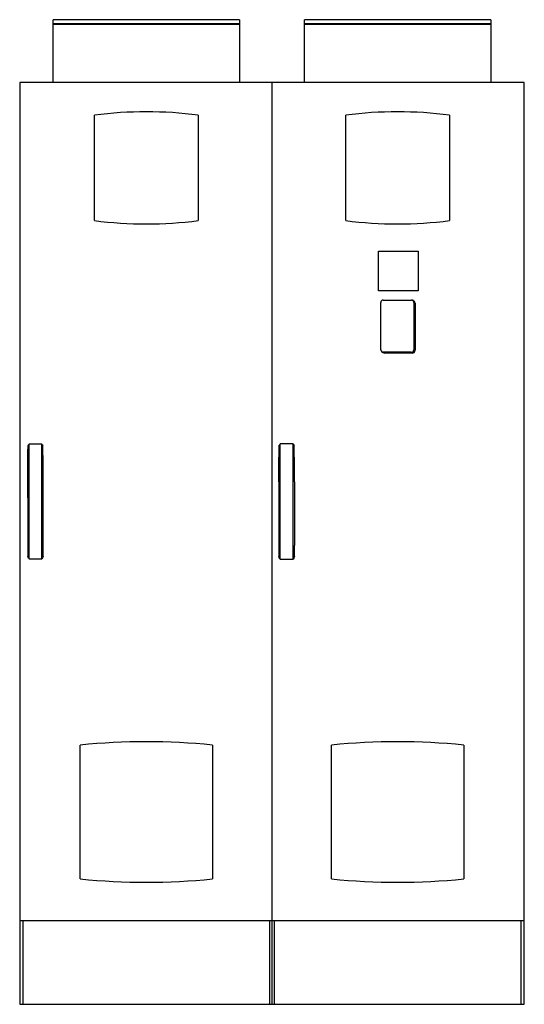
# Model space of a CAD drawing. Header units: millimetres. Extents: x 401 to 1606, y 198 to 2551.
import ezdxf

# ---------------------------------------------------------------- set-up
doc = ezdxf.new("R2010")
doc.units = ezdxf.units.MM
doc.header["$LTSCALE"] = 180.266816
doc.layers.get('0').update_dxf_attribs({"linetype": 'CONTINUOUS'})

msp = doc.modelspace()

# ---------------------------------------------------------------- linework, layer by layer
at = {"color": 7, "linetype": 'Continuous'}
for p, q in [((480.6, 2400.5), (480.6, 2550.5)), ((925.6, 2550.5), (480.6, 2550.5)), ((925.6, 2550.5), (925.6, 2400.5)), ((1080.6, 2400.5), (1080.6, 2550.5)), ((1525.6, 2550.5), (1080.6, 2550.5)), ((1525.6, 2550.5), (1525.6, 2400.5)), ((925.6, 2540.5), (480.6, 2540.5)), ((925.6, 2539.2), (480.6, 2539.2)), ((1525.6, 2540.5), (1080.6, 2540.5)), ((1525.6, 2539.2), (1080.6, 2539.2)), ((400.6, 2400.5), (400.6, 198)), ((1003.1, 2400.5), (400.6, 2400.5)), ((1002.9, 2400.5), (1002.9, 398)), ((1003.2, 398), (1003.2, 2400.5)), ((1605.6, 2400.5), (1003.2, 2400.5)), ((1605.6, 198), (1605.6, 2400.5)), ((579.2, 2070.6), (579.2, 2322.4)), ((826.9, 2322.4), (826.9, 2070.6)), ((1179.2, 2070.6), (1179.2, 2322.4)), ((1426.9, 2322.4), (1426.9, 2070.6)), ((1257.1, 1902.3), (1257.1, 1997.5)), ((1257.1, 1997.5), (1352.3, 1997.5)), ((1352.3, 1997.5), (1352.3, 1902.3)), ((1352.3, 1902.3), (1257.1, 1902.3)), ((1262.8, 1761.8), (1262.8, 1874.6)), ((1268.8, 1880.6), (1336, 1880.6)), ((1338.1, 1880.2), (1336, 1880.6)), ((1340.7, 1879.2), (1338.1, 1880.2)), ((1341.6, 1875), (1341.6, 1761.8)), ((1344.8, 1873.2), (1341.6, 1875)), ((1344.8, 1873.2), (1344.8, 1760.7)), ((1265.2, 1757.1), (1268.8, 1755.9)), ((1265.2, 1757.1), (1267.6, 1755.2)), ((1272.1, 1753.7), (1267.6, 1755.2)), ((1335.7, 1755.9), (1268.8, 1755.9)), ((1268.8, 1755.9), (1272.1, 1753.7)), ((1337.7, 1753.7), (1272.1, 1753.7)), ((1337.7, 1753.7), (1335.7, 1755.9)), ((1341.6, 1761.8), (1344.8, 1760.7)), ((422.8, 1262.2), (422.8, 1536.5)), ((453.3, 1262.3), (453.3, 1536.4)), ((1022.8, 1261.8), (1022.8, 1537.1)), ((1053.3, 1261.8), (1053.3, 1537.1)), ((1019.6, 1446.4), (1019.6, 1294.6)), ((1056.6, 1446.4), (1056.6, 1294.6)), ((419.6, 1407.8), (419.6, 1332.1)), ((456.6, 1332.1), (456.6, 1407.8)), ((545.2, 497.6), (545.2, 817.4)), ((860.9, 817.4), (860.9, 497.6)), ((1145.2, 497.6), (1145.2, 817.4)), ((1460.9, 817.4), (1460.9, 497.6)), ((400.6, 398), (1605.6, 398)), ((409.2, 198), (409.2, 398)), ((996.8, 398), (996.8, 198)), ((1003.1, 198), (1003.1, 398)), ((1009.3, 198), (1009.3, 398)), ((1597, 398), (1597, 198)), ((400.6, 198), (1605.6, 198))]:
    msp.add_line(p, q, dxfattribs=at)
for centre, radius, start, end in [((703.1, 1365.5), 964.9, 82.6245, 97.3755), ((1303.1, 1365.5), 964.9, 82.6245, 97.3755), ((703.1, 3027.5), 964.9, 262.6245, 277.3755), ((1303.1, 3027.5), 964.9, 262.6245, 277.3755), ((1268.8, 1874.6), 5.94, 90.0044, 179.996), ((1336, 1875), 5.6, 0.004, 68.7227), ((1338.4, 1873.2), 6.41, 0.0065, 68.7227), ((1268.8, 1761.8), 5.95, 180.004, 232.3615), ((1335.7, 1761.8), 5.91, 270.004, 359.996), ((1337.7, 1760.7), 7.05, 270.0065, 359.9934), ((437.8, 883.8), 652.8, 88.6367, 91.3164), ((1038.1, 890.3), 647, 88.6501, 91.3499), ((13244.4, 1323.1), 12824.8, 179.95963, 180.24513), ((-12368.3, 1323.1), 12824.9, 359.75488, 0.04036), ((12387.1, 1293.2), 11367.5, 179.99312, 180.12441), ((-10310.9, 1293.2), 11367.5, 359.87559, 0.00688), ((437.8, 1845.5), 583.4, 268.5269, 271.5256), ((1038.1, 1841), 579.5, 268.4927, 271.5073), ((703.1, -738.7), 1564.1, 84.2075, 95.7925), ((1303.1, -738.7), 1564.1, 84.2075, 95.7925), ((703.1, 2053.8), 1564.1, 264.2075, 275.7925), ((1303.1, 2053.8), 1564.1, 264.2075, 275.7925)]:
    msp.add_arc(centre, radius, start, end, dxfattribs=at)
for points in [[(419.6, 1407.8), (419.6, 1449.6), (419.5, 1491.5), (420.4, 1533.3)], [(453.3, 1536.4), (454.3, 1535.5), (455.1, 1534.5), (455.7, 1533.3)], [(456.6, 1407.8), (456.6, 1449.6), (456.6, 1491.5), (455.7, 1533.3)], [(1019.6, 1446.4), (1019.6, 1475.4), (1019.6, 1504.3), (1020.2, 1533.3)], [(1056.6, 1446.4), (1056.6, 1475.4), (1056.5, 1504.3), (1056, 1533.3)]]:
    msp.add_open_spline(points, degree=3, dxfattribs=at)
for points, knots in [([(420.4, 1533.3), (420.9, 1534.1), (421.7, 1535.2), (422.6, 1536.2), (422.8, 1536.5)], [0, 0, 0, 0, 0.728486, 1, 1, 1, 1]), ([(1020.2, 1533.3), (1020.3, 1533.6), (1021, 1535), (1022, 1536.3), (1022.8, 1537.1)], [0, 0, 0, 0, 0.228079, 1, 1, 1, 1]), ([(1053.3, 1537.1), (1053.6, 1536.8), (1054.7, 1535.7), (1055.6, 1534.3), (1056, 1533.3)], [0, 0, 0, 0, 0.275242, 1, 1, 1, 1]), ([(422.8, 1262.2), (422.4, 1262.7), (421, 1264.5), (420, 1266.6), (419.7, 1268.2)], [0, 0, 0, 0, 0.27919, 1, 1, 1, 1]), ([(456.5, 1268.2), (456.4, 1267.7), (455.8, 1265.5), (454.5, 1263.6), (453.3, 1262.3)], [0, 0, 0, 0, 0.228024, 1, 1, 1, 1]), ([(1022.8, 1261.8), (1022.4, 1262.3), (1020.8, 1264.3), (1019.8, 1266.7), (1019.6, 1268.5)], [0, 0, 0, 0, 0.281334, 1, 1, 1, 1]), ([(1056.5, 1268.5), (1056.5, 1268), (1056, 1265.5), (1054.6, 1263.2), (1053.3, 1261.8)], [0, 0, 0, 0, 0.228, 1, 1, 1, 1])]:
    msp.add_open_spline(points, degree=3, knots=knots, dxfattribs=at)

doc.saveas('drawing.dxf')
